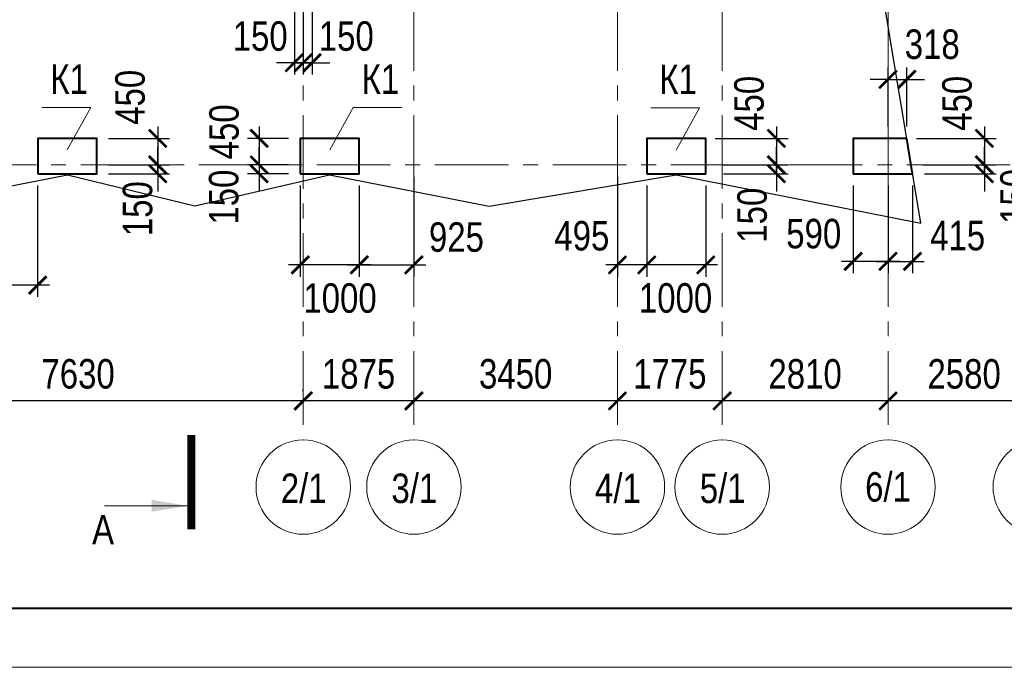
# Model space of a CAD drawing. Header units: inches. Extents: x -7218622 to -7066149, y 5758361 to 6202306.
# Tile 16 of 40: x -7149841 to -7133154, y 5856032 to 5867012. Entities that reach past the tile are written whole.
import ezdxf
from ezdxf.enums import TextEntityAlignment as Align

# ---------------------------------------------------------------- set-up
doc = ezdxf.new("R2010")
doc.units = ezdxf.units.IN
doc.header["$LTSCALE"] = 1000
doc.header["$MEASUREMENT"] = 0
doc.linetypes.add('CENTER', pattern=[2, 1.25, -0.25, 0.25, -0.25])
for name, color, linetype, lineweight in [('СК-043-С-ПИЛОНЫ', 5, 'Continuous', 40), ('СК-050-П(литы перекрытия)', 3, 'Continuous', 30), ('СК-100-О(си)', 7, 'CENTER', 15), ('СК-110-О-РАЗМЕРЫ', 7, 'Continuous', 15), ('СК-200-Р(амка)', 7, 'Continuous', 40), ('СК-210-Р-РАМКА ЛИНИИ ТОНКИЕ', 7, 'Continuous', 15), ('СК-400-Т(екст)', 7, 'Continuous', 20), ('СК-500-С(ечения)', 5, 'Continuous', 40)]:
    doc.layers.add(name, color=color, linetype=linetype, lineweight=lineweight)
doc.styles.add('ARIAL_annotative', font='arial.ttf', dxfattribs={"width": 0.8, "height": 2.5})
doc.styles.add('RUSS', font='arial.ttf', dxfattribs={"width": 0.8})
doc.dimstyles.new('100-200', dxfattribs={"dimscale": 0, "dimtxt": 500, "dimasz": 300, "dimexe": 200, "dimexo": 200, "dimgap": 200, "dimtad": 1, "dimdec": 0, "dimzin": 0, "dimdsep": 46, "dimtxsty": 'RUSS', "dimblk": 'ARCHTICK', "dimcen": 0.096, "dimdle": 200, "dimclrd": 7, "dimclre": 7, "dimclrt": 256, "dimadec": 0, "dimazin": 0, "dimtfac": 1, "dimtdec": 0, "dimtmove": 2, "dimatfit": 3, "dimldrblk": 'OBLIQUE', "dimfxl": 1, "dimtolj": 1, "dimtzin": 0, "dimarcsym": 0})

# ---------------------------------------------------------------- blocks, each defined once
blk = doc.blocks.new('_ArchTick')
at = {"color": 0, "linetype": 'ByBlock', "const_width": 0.15}
blk.add_lwpolyline([(-0.5, -0.5), (0.5, 0.5)], dxfattribs=at)
blk = doc.blocks.new('*D276')
at = {"layer": 'Defpoints', "color": 0, "transparency": 16777216}
for p in [(-7135125, 5860549), (-7135125, 5860549), (-7132545, 5860549)]:
    blk.add_point(p, dxfattribs=at)
at = {"layer": 'СК-110-О-РАЗМЕРЫ', "color": 7, "lineweight": -2, "transparency": 16777216}
blk.add_line((-7132345, 5860549), (-7135325, 5860549), dxfattribs=at)
at = {"layer": 'СК-110-О-РАЗМЕРЫ', "color": 7, "lineweight": -2, "transparency": 16777216, "xscale": 300, "yscale": 300, "zscale": 300, "rotation": 180}
blk.add_blockref('_ArchTick', (-7135125, 5860549), dxfattribs=at)
at = {"layer": 'СК-110-О-РАЗМЕРЫ', "color": 7, "lineweight": -2, "transparency": 16777216, "xscale": 300, "yscale": 300, "zscale": 300}
blk.add_blockref('_ArchTick', (-7132545, 5860549), dxfattribs=at)
at = {"layer": 'СК-110-О-РАЗМЕРЫ', "transparency": 16777216, "insert": (-7133835, 5861004), "char_height": 500, "attachment_point": 5, "style": 'RUSS'}
blk.add_mtext('\\A1;2580', dxfattribs=at)
blk = doc.blocks.new('_Oblique')
at = {"color": 0, "linetype": 'ByBlock', "lineweight": -2}
blk.add_line((-0.5, -0.5), (0.5, 0.5), dxfattribs=at)
blk = doc.blocks.new('*D277')
at = {"layer": 'Defpoints', "color": 0, "transparency": 16777216}
for p in [(-7137935, 5860549), (-7137935, 5860549), (-7135125, 5860549)]:
    blk.add_point(p, dxfattribs=at)
at = {"layer": 'СК-110-О-РАЗМЕРЫ', "color": 7, "lineweight": -2, "transparency": 16777216}
blk.add_line((-7134925, 5860549), (-7138135, 5860549), dxfattribs=at)
at = {"layer": 'СК-110-О-РАЗМЕРЫ', "color": 7, "lineweight": -2, "transparency": 16777216, "xscale": 300, "yscale": 300, "zscale": 300, "rotation": 180}
blk.add_blockref('_ArchTick', (-7137935, 5860549), dxfattribs=at)
at = {"layer": 'СК-110-О-РАЗМЕРЫ', "color": 7, "lineweight": -2, "transparency": 16777216, "xscale": 300, "yscale": 300, "zscale": 300}
blk.add_blockref('_ArchTick', (-7135125, 5860549), dxfattribs=at)
at = {"layer": 'СК-110-О-РАЗМЕРЫ', "transparency": 16777216, "insert": (-7136530, 5861004), "char_height": 500, "attachment_point": 5, "style": 'RUSS'}
blk.add_mtext('\\A1;2810', dxfattribs=at)
blk = doc.blocks.new('*D278')
at = {"layer": 'Defpoints', "color": 0, "transparency": 16777216}
for p in [(-7139710, 5860549), (-7139710, 5860549), (-7137935, 5860549)]:
    blk.add_point(p, dxfattribs=at)
at = {"layer": 'СК-110-О-РАЗМЕРЫ', "color": 7, "lineweight": -2, "transparency": 16777216}
blk.add_line((-7137735, 5860549), (-7139910, 5860549), dxfattribs=at)
at = {"layer": 'СК-110-О-РАЗМЕРЫ', "color": 7, "lineweight": -2, "transparency": 16777216, "xscale": 300, "yscale": 300, "zscale": 300, "rotation": 180}
blk.add_blockref('_ArchTick', (-7139710, 5860549), dxfattribs=at)
at = {"layer": 'СК-110-О-РАЗМЕРЫ', "color": 7, "lineweight": -2, "transparency": 16777216, "xscale": 300, "yscale": 300, "zscale": 300}
blk.add_blockref('_ArchTick', (-7137935, 5860549), dxfattribs=at)
at = {"layer": 'СК-110-О-РАЗМЕРЫ', "transparency": 16777216, "insert": (-7138823, 5861004), "char_height": 500, "attachment_point": 5, "style": 'RUSS'}
blk.add_mtext('\\A1;1775', dxfattribs=at)
blk = doc.blocks.new('*D279')
at = {"layer": 'Defpoints', "color": 0, "transparency": 16777216}
for p in [(-7143160, 5860549), (-7143160, 5860549), (-7139710, 5860549)]:
    blk.add_point(p, dxfattribs=at)
at = {"layer": 'СК-110-О-РАЗМЕРЫ', "color": 7, "lineweight": -2, "transparency": 16777216}
blk.add_line((-7139510, 5860549), (-7143360, 5860549), dxfattribs=at)
at = {"layer": 'СК-110-О-РАЗМЕРЫ', "color": 7, "lineweight": -2, "transparency": 16777216, "xscale": 300, "yscale": 300, "zscale": 300, "rotation": 180}
blk.add_blockref('_ArchTick', (-7143160, 5860549), dxfattribs=at)
at = {"layer": 'СК-110-О-РАЗМЕРЫ', "color": 7, "lineweight": -2, "transparency": 16777216, "xscale": 300, "yscale": 300, "zscale": 300}
blk.add_blockref('_ArchTick', (-7139710, 5860549), dxfattribs=at)
at = {"layer": 'СК-110-О-РАЗМЕРЫ', "transparency": 16777216, "insert": (-7141435, 5861005), "char_height": 500, "attachment_point": 5, "style": 'RUSS'}
blk.add_mtext('\\A1;3450', dxfattribs=at)
blk = doc.blocks.new('*D280')
at = {"layer": 'Defpoints', "color": 0, "transparency": 16777216}
for p in [(-7152666, 5860549), (-7152666, 5860549), (-7145035, 5860511)]:
    blk.add_point(p, dxfattribs=at)
at = {"layer": 'СК-110-О-РАЗМЕРЫ', "color": 7, "lineweight": -2, "transparency": 16777216}
for p, q in [((-7145035, 5860711), (-7145035, 5860749)), ((-7144835, 5860549), (-7152866, 5860549)), ((-7152666, 5860349), (-7152666, 5860349))]:
    blk.add_line(p, q, dxfattribs=at)
at = {"layer": 'СК-110-О-РАЗМЕРЫ', "color": 7, "lineweight": -2, "transparency": 16777216, "xscale": 300, "yscale": 300, "zscale": 300, "rotation": 180}
blk.add_blockref('_ArchTick', (-7152666, 5860549), dxfattribs=at)
at = {"layer": 'СК-110-О-РАЗМЕРЫ', "color": 7, "lineweight": -2, "transparency": 16777216, "xscale": 300, "yscale": 300, "zscale": 300}
blk.add_blockref('_ArchTick', (-7145035, 5860549), dxfattribs=at)
at = {"layer": 'СК-110-О-РАЗМЕРЫ', "transparency": 16777216, "insert": (-7148851, 5861005), "char_height": 500, "attachment_point": 5, "style": 'RUSS'}
blk.add_mtext('\\A1;7630', dxfattribs=at)
blk = doc.blocks.new('*D281')
at = {"layer": 'Defpoints', "color": 0, "transparency": 16777216}
for p in [(-7145035, 5860549), (-7145035, 5860549), (-7143160, 5860549)]:
    blk.add_point(p, dxfattribs=at)
at = {"layer": 'СК-110-О-РАЗМЕРЫ', "color": 7, "lineweight": -2, "transparency": 16777216}
for p, q in [((-7143160, 5860749), (-7143160, 5860749)), ((-7142960, 5860549), (-7145235, 5860549)), ((-7145035, 5860349), (-7145035, 5860349))]:
    blk.add_line(p, q, dxfattribs=at)
at = {"layer": 'СК-110-О-РАЗМЕРЫ', "color": 7, "lineweight": -2, "transparency": 16777216, "xscale": 300, "yscale": 300, "zscale": 300, "rotation": 180}
blk.add_blockref('_ArchTick', (-7145035, 5860549), dxfattribs=at)
at = {"layer": 'СК-110-О-РАЗМЕРЫ', "color": 7, "lineweight": -2, "transparency": 16777216, "xscale": 300, "yscale": 300, "zscale": 300}
blk.add_blockref('_ArchTick', (-7143160, 5860549), dxfattribs=at)
at = {"layer": 'СК-110-О-РАЗМЕРЫ', "transparency": 16777216, "insert": (-7144098, 5861004), "char_height": 500, "attachment_point": 5, "style": 'RUSS'}
blk.add_mtext('\\A1;1875', dxfattribs=at)
blk = doc.blocks.new('Сечение')
at = {"layer": 'СК-500-С(ечения)', "linetype": 'Continuous', "lineweight": 15, "ltscale": 100}
blk.add_line((-200, -35), (-200, -735), dxfattribs=at)
at = {"layer": 'СК-500-С(ечения)', "linetype": 'Continuous', "ltscale": 100, "const_width": 70}
blk.add_lwpolyline([(-400, 0), (400, 0)], dxfattribs=at)
at = {"layer": 'СК-500-С(ечения)', "linetype": 'Continuous', "ltscale": 100}
blk.add_solid([(-200, -35), (-250.3, -335.5), (-149.7, -335.5)], dxfattribs=at)
blk = doc.blocks.new('*U444')
at = {"layer": 'СК-400-Т(екст)', "ltscale": 100, "xscale": -0.01, "yscale": 0.01, "zscale": 0.01, "rotation": 270}
blk.add_blockref('Сечение', (0, -266.372), dxfattribs=at)
at = {"layer": 'СК-500-С(ечения)', "color": 0, "ltscale": 100, "style": 'ARIAL_annotative', "width": 0.8}
blk.add_attdef('НОМЕР_СЕЧЕНИЯ_1_1(НОМЕР_ЛИСТА)', text='', height=2.5, rotation=270, dxfattribs=at).set_placement((-6.74, -1.226), align=Align.RIGHT)
blk.add_attdef('НОМЕР_СЕЧЕНИЯ_2_1(НОМЕР_ЛИСТА)', text='', height=2.5, rotation=270, dxfattribs=at).set_placement((-7.48, -269.145), align=Align.BOTTOM_LEFT)
blk = doc.blocks.new('*D251')
at = {"layer": 'Defpoints', "color": 0, "transparency": 16777216}
for p in [(-7145186, 5867500), (-7145035, 5867500), (-7145035, 5866282)]:
    blk.add_point(p, dxfattribs=at)
at = {"layer": 'СК-110-О-РАЗМЕРЫ', "color": 7, "lineweight": -2, "transparency": 16777216}
for p, q in [((-7145186, 5867300), (-7145186, 5866082)), ((-7145035, 5867300), (-7145035, 5866082)), ((-7145186, 5866282), (-7145486, 5866282)), ((-7145186, 5866282), (-7145035, 5866282)), ((-7145035, 5866282), (-7144735, 5866282))]:
    blk.add_line(p, q, dxfattribs=at)
at = {"layer": 'СК-110-О-РАЗМЕРЫ', "color": 7, "lineweight": -2, "transparency": 16777216, "xscale": 300, "yscale": 300, "zscale": 300}
blk.add_blockref('_ArchTick', (-7145186, 5866282), dxfattribs=at)
at = {"layer": 'СК-110-О-РАЗМЕРЫ', "color": 7, "lineweight": -2, "transparency": 16777216, "xscale": 300, "yscale": 300, "zscale": 300, "rotation": 180}
blk.add_blockref('_ArchTick', (-7145035, 5866282), dxfattribs=at)
at = {"layer": 'СК-110-О-РАЗМЕРЫ', "transparency": 16777216, "insert": (-7145765, 5866731), "char_height": 500, "attachment_point": 5, "style": 'RUSS'}
blk.add_mtext('\\A1;150', dxfattribs=at)
blk = doc.blocks.new('*D252')
at = {"layer": 'Defpoints', "color": 0, "transparency": 16777216}
for p in [(-7145035, 5867500), (-7144885, 5867500), (-7145035, 5866282)]:
    blk.add_point(p, dxfattribs=at)
at = {"layer": 'СК-110-О-РАЗМЕРЫ', "color": 7, "lineweight": -2, "transparency": 16777216}
for p, q in [((-7145035, 5867300), (-7145035, 5866082)), ((-7144885, 5867300), (-7144885, 5866082)), ((-7145035, 5866282), (-7145335, 5866282)), ((-7144885, 5866282), (-7145035, 5866282)), ((-7144885, 5866282), (-7144585, 5866282))]:
    blk.add_line(p, q, dxfattribs=at)
at = {"layer": 'СК-110-О-РАЗМЕРЫ', "color": 7, "lineweight": -2, "transparency": 16777216, "xscale": 300, "yscale": 300, "zscale": 300}
blk.add_blockref('_ArchTick', (-7145035, 5866282), dxfattribs=at)
at = {"layer": 'СК-110-О-РАЗМЕРЫ', "color": 7, "lineweight": -2, "transparency": 16777216, "xscale": 300, "yscale": 300, "zscale": 300, "rotation": 180}
blk.add_blockref('_ArchTick', (-7144885, 5866282), dxfattribs=at)
at = {"layer": 'СК-110-О-РАЗМЕРЫ', "transparency": 16777216, "insert": (-7144306, 5866731), "char_height": 500, "attachment_point": 5, "style": 'RUSS'}
blk.add_mtext('\\A1;150', dxfattribs=at)
blk = doc.blocks.new('*D484')
at = {"layer": 'Defpoints', "color": 0, "transparency": 16777216}
for p in [(-7152666, 5864400), (-7149536, 5864400), (-7152666, 5862511)]:
    blk.add_point(p, dxfattribs=at)
at = {"layer": 'СК-110-О-РАЗМЕРЫ', "color": 7, "lineweight": -2, "transparency": 16777216}
for p, q in [((-7152666, 5864200), (-7152666, 5862311)), ((-7149536, 5864200), (-7149536, 5862311)), ((-7149336, 5862511), (-7152866, 5862511))]:
    blk.add_line(p, q, dxfattribs=at)
at = {"layer": 'СК-110-О-РАЗМЕРЫ', "color": 7, "lineweight": -2, "transparency": 16777216, "xscale": 300, "yscale": 300, "zscale": 300, "rotation": 180}
blk.add_blockref('_ArchTick', (-7152666, 5862511), dxfattribs=at)
at = {"layer": 'СК-110-О-РАЗМЕРЫ', "color": 7, "lineweight": -2, "transparency": 16777216, "xscale": 300, "yscale": 300, "zscale": 300}
blk.add_blockref('_ArchTick', (-7149536, 5862511), dxfattribs=at)
at = {"layer": 'СК-110-О-РАЗМЕРЫ', "transparency": 16777216, "insert": (-7151101, 5862966), "char_height": 500, "attachment_point": 5, "style": 'RUSS'}
blk.add_mtext('\\A1;3130', dxfattribs=at)
blk = doc.blocks.new('*D485')
at = {"layer": 'Defpoints', "color": 0, "transparency": 16777216}
for p in [(-7139215, 5864400), (-7138215, 5864400), (-7139215, 5862855)]:
    blk.add_point(p, dxfattribs=at)
at = {"layer": 'СК-110-О-РАЗМЕРЫ', "color": 7, "lineweight": -2, "transparency": 16777216}
for p, q in [((-7139215, 5864200), (-7139215, 5862655)), ((-7138215, 5864200), (-7138215, 5862655)), ((-7138015, 5862855), (-7139415, 5862855))]:
    blk.add_line(p, q, dxfattribs=at)
at = {"layer": 'СК-110-О-РАЗМЕРЫ', "color": 7, "lineweight": -2, "transparency": 16777216, "xscale": 300, "yscale": 300, "zscale": 300, "rotation": 180}
blk.add_blockref('_ArchTick', (-7139215, 5862855), dxfattribs=at)
at = {"layer": 'СК-110-О-РАЗМЕРЫ', "color": 7, "lineweight": -2, "transparency": 16777216, "xscale": 300, "yscale": 300, "zscale": 300}
blk.add_blockref('_ArchTick', (-7138215, 5862855), dxfattribs=at)
at = {"layer": 'СК-110-О-РАЗМЕРЫ', "transparency": 16777216, "insert": (-7138726, 5862292), "char_height": 500, "attachment_point": 5, "style": 'RUSS'}
blk.add_mtext('\\A1;1000', dxfattribs=at)
blk = doc.blocks.new('*D486')
at = {"layer": 'Defpoints', "color": 0, "transparency": 16777216}
for p in [(-7145085, 5864400), (-7144085, 5864400), (-7145085, 5862855)]:
    blk.add_point(p, dxfattribs=at)
at = {"layer": 'СК-110-О-РАЗМЕРЫ', "color": 7, "lineweight": -2, "transparency": 16777216}
for p, q in [((-7145085, 5864200), (-7145085, 5862655)), ((-7144085, 5864200), (-7144085, 5862655)), ((-7143885, 5862855), (-7145285, 5862855))]:
    blk.add_line(p, q, dxfattribs=at)
at = {"layer": 'СК-110-О-РАЗМЕРЫ', "color": 7, "lineweight": -2, "transparency": 16777216, "xscale": 300, "yscale": 300, "zscale": 300, "rotation": 180}
blk.add_blockref('_ArchTick', (-7145085, 5862855), dxfattribs=at)
at = {"layer": 'СК-110-О-РАЗМЕРЫ', "color": 7, "lineweight": -2, "transparency": 16777216, "xscale": 300, "yscale": 300, "zscale": 300}
blk.add_blockref('_ArchTick', (-7144085, 5862855), dxfattribs=at)
at = {"layer": 'СК-110-О-РАЗМЕРЫ', "transparency": 16777216, "insert": (-7144412, 5862290), "char_height": 500, "attachment_point": 5, "style": 'RUSS'}
blk.add_mtext('\\A1;1000', dxfattribs=at)
blk = doc.blocks.new('*D487')
at = {"layer": 'Defpoints', "color": 0, "transparency": 16777216}
for p in [(-7135715, 5864400), (-7135125, 5864400), (-7135125, 5862916)]:
    blk.add_point(p, dxfattribs=at)
at = {"layer": 'СК-110-О-РАЗМЕРЫ', "color": 7, "lineweight": -2, "transparency": 16777216}
for p, q in [((-7135715, 5864200), (-7135715, 5862716)), ((-7135125, 5864200), (-7135125, 5862716)), ((-7135915, 5862916), (-7134925, 5862916))]:
    blk.add_line(p, q, dxfattribs=at)
at = {"layer": 'СК-110-О-РАЗМЕРЫ', "color": 7, "lineweight": -2, "transparency": 16777216, "xscale": 300, "yscale": 300, "zscale": 300, "rotation": 180}
blk.add_blockref('_ArchTick', (-7135715, 5862916), dxfattribs=at)
at = {"layer": 'СК-110-О-РАЗМЕРЫ', "color": 7, "lineweight": -2, "transparency": 16777216, "xscale": 300, "yscale": 300, "zscale": 300}
blk.add_blockref('_ArchTick', (-7135125, 5862916), dxfattribs=at)
at = {"layer": 'СК-110-О-РАЗМЕРЫ', "transparency": 16777216, "insert": (-7136384, 5863382), "char_height": 500, "attachment_point": 5, "style": 'RUSS'}
blk.add_mtext('\\A1;590', dxfattribs=at)
blk = doc.blocks.new('*D490')
at = {"layer": 'Defpoints', "color": 0, "transparency": 16777216}
for p in [(-7143160, 5864550), (-7144085, 5864400), (-7143160, 5862855)]:
    blk.add_point(p, dxfattribs=at)
at = {"layer": 'СК-110-О-РАЗМЕРЫ', "color": 7, "lineweight": -2, "transparency": 16777216}
for p, q in [((-7143160, 5864350), (-7143160, 5862655)), ((-7144085, 5864200), (-7144085, 5862655)), ((-7144285, 5862855), (-7142960, 5862855))]:
    blk.add_line(p, q, dxfattribs=at)
at = {"layer": 'СК-110-О-РАЗМЕРЫ', "color": 7, "lineweight": -2, "transparency": 16777216, "xscale": 300, "yscale": 300, "zscale": 300, "rotation": 180}
blk.add_blockref('_ArchTick', (-7144085, 5862855), dxfattribs=at)
at = {"layer": 'СК-110-О-РАЗМЕРЫ', "color": 7, "lineweight": -2, "transparency": 16777216, "xscale": 300, "yscale": 300, "zscale": 300}
blk.add_blockref('_ArchTick', (-7143160, 5862855), dxfattribs=at)
at = {"layer": 'СК-110-О-РАЗМЕРЫ', "transparency": 16777216, "insert": (-7142439, 5863324), "char_height": 500, "attachment_point": 5, "style": 'RUSS'}
blk.add_mtext('\\A1;925', dxfattribs=at)
blk = doc.blocks.new('*D491')
at = {"layer": 'Defpoints', "color": 0, "transparency": 16777216}
for p in [(-7139710, 5864550), (-7139215, 5864400), (-7139710, 5862855)]:
    blk.add_point(p, dxfattribs=at)
at = {"layer": 'СК-110-О-РАЗМЕРЫ', "color": 7, "lineweight": -2, "transparency": 16777216}
for p, q in [((-7139710, 5864350), (-7139710, 5862655)), ((-7139215, 5864200), (-7139215, 5862655)), ((-7139015, 5862855), (-7139910, 5862855))]:
    blk.add_line(p, q, dxfattribs=at)
at = {"layer": 'СК-110-О-РАЗМЕРЫ', "color": 7, "lineweight": -2, "transparency": 16777216, "xscale": 300, "yscale": 300, "zscale": 300, "rotation": 180}
blk.add_blockref('_ArchTick', (-7139710, 5862855), dxfattribs=at)
at = {"layer": 'СК-110-О-РАЗМЕРЫ', "color": 7, "lineweight": -2, "transparency": 16777216, "xscale": 300, "yscale": 300, "zscale": 300}
blk.add_blockref('_ArchTick', (-7139215, 5862855), dxfattribs=at)
at = {"layer": 'СК-110-О-РАЗМЕРЫ', "transparency": 16777216, "insert": (-7140314, 5863346), "char_height": 500, "attachment_point": 5, "style": 'RUSS'}
blk.add_mtext('\\A1;495', dxfattribs=at)
blk = doc.blocks.new('*D493')
at = {"layer": 'Defpoints', "color": 0, "transparency": 16777216}
for p in [(-7135125, 5864400), (-7134711, 5864400), (-7134711, 5862915)]:
    blk.add_point(p, dxfattribs=at)
at = {"layer": 'СК-110-О-РАЗМЕРЫ', "color": 7, "lineweight": -2, "transparency": 16777216}
for p, q in [((-7135125, 5864200), (-7135125, 5862715)), ((-7134711, 5864200), (-7134711, 5862715)), ((-7135325, 5862915), (-7134511, 5862915))]:
    blk.add_line(p, q, dxfattribs=at)
at = {"layer": 'СК-110-О-РАЗМЕРЫ', "color": 7, "lineweight": -2, "transparency": 16777216, "xscale": 300, "yscale": 300, "zscale": 300, "rotation": 180}
blk.add_blockref('_ArchTick', (-7135125, 5862915), dxfattribs=at)
at = {"layer": 'СК-110-О-РАЗМЕРЫ', "color": 7, "lineweight": -2, "transparency": 16777216, "xscale": 300, "yscale": 300, "zscale": 300}
blk.add_blockref('_ArchTick', (-7134711, 5862915), dxfattribs=at)
at = {"layer": 'СК-110-О-РАЗМЕРЫ', "transparency": 16777216, "insert": (-7133945, 5863349), "char_height": 500, "attachment_point": 5, "style": 'RUSS'}
blk.add_mtext('\\A1;415', dxfattribs=at)
blk = doc.blocks.new('*D500')
at = {"layer": 'Defpoints', "color": 0, "transparency": 16777216}
for p in [(-7148536, 5865000), (-7148536, 5864550), (-7147501, 5864550)]:
    blk.add_point(p, dxfattribs=at)
at = {"layer": 'СК-110-О-РАЗМЕРЫ', "color": 7, "lineweight": -2, "transparency": 16777216}
for p, q in [((-7147501, 5865200), (-7147501, 5864350)), ((-7148336, 5865000), (-7147301, 5865000)), ((-7148336, 5864550), (-7147301, 5864550))]:
    blk.add_line(p, q, dxfattribs=at)
at = {"layer": 'СК-110-О-РАЗМЕРЫ', "color": 7, "lineweight": -2, "transparency": 16777216, "xscale": 300, "yscale": 300, "zscale": 300}
for p, rotation in [((-7147501, 5865000), 90), ((-7147501, 5864550), 270)]:
    blk.add_blockref('_ArchTick', p, dxfattribs=dict(at, rotation=rotation))
at = {"layer": 'СК-110-О-РАЗМЕРЫ', "transparency": 16777216, "insert": (-7147968, 5865696), "char_height": 500, "attachment_point": 5, "rotation": 90, "style": 'RUSS'}
blk.add_mtext('\\A1;450', dxfattribs=at)
blk = doc.blocks.new('*D501')
at = {"layer": 'Defpoints', "color": 0, "transparency": 16777216}
for p in [(-7148536, 5864550), (-7147501, 5864550), (-7148536, 5864400)]:
    blk.add_point(p, dxfattribs=at)
at = {"layer": 'СК-110-О-РАЗМЕРЫ', "color": 7, "lineweight": -2, "transparency": 16777216}
for p, q in [((-7147501, 5864550), (-7147501, 5864850)), ((-7148336, 5864550), (-7147301, 5864550)), ((-7147501, 5864400), (-7147501, 5864550)), ((-7148336, 5864400), (-7147301, 5864400)), ((-7147501, 5864400), (-7147501, 5864100))]:
    blk.add_line(p, q, dxfattribs=at)
at = {"layer": 'СК-110-О-РАЗМЕРЫ', "color": 7, "lineweight": -2, "transparency": 16777216, "xscale": 300, "yscale": 300, "zscale": 300}
for p, rotation in [((-7147501, 5864550), 270), ((-7147501, 5864400), 90)]:
    blk.add_blockref('_ArchTick', p, dxfattribs=dict(at, rotation=rotation))
at = {"layer": 'СК-110-О-РАЗМЕРЫ', "transparency": 16777216, "insert": (-7147841, 5863808), "char_height": 500, "attachment_point": 5, "rotation": 90, "style": 'RUSS'}
blk.add_mtext('\\A1;150', dxfattribs=at)
blk = doc.blocks.new('*D496')
at = {"layer": 'Defpoints', "color": 0, "transparency": 16777216}
for p in [(-7134844, 5864999), (-7134733, 5864550), (-7133492, 5864550)]:
    blk.add_point(p, dxfattribs=at)
at = {"layer": 'СК-110-О-РАЗМЕРЫ', "color": 7, "lineweight": -2, "transparency": 16777216}
for p, q in [((-7133492, 5865199), (-7133492, 5864350)), ((-7134644, 5864999), (-7133292, 5864999)), ((-7134533, 5864550), (-7133292, 5864550))]:
    blk.add_line(p, q, dxfattribs=at)
at = {"layer": 'СК-110-О-РАЗМЕРЫ', "color": 7, "lineweight": -2, "transparency": 16777216, "xscale": 300, "yscale": 300, "zscale": 300}
for p, rotation in [((-7133492, 5864999), 90), ((-7133492, 5864550), 270)]:
    blk.add_blockref('_ArchTick', p, dxfattribs=dict(at, rotation=rotation))
at = {"layer": 'СК-110-О-РАЗМЕРЫ', "transparency": 16777216, "insert": (-7133953, 5865594), "char_height": 500, "attachment_point": 5, "rotation": 90, "style": 'RUSS'}
blk.add_mtext('\\A1;450', dxfattribs=at)
blk = doc.blocks.new('*D497')
at = {"layer": 'Defpoints', "color": 0, "transparency": 16777216}
for p in [(-7134733, 5864550), (-7133492, 5864550), (-7134709, 5864400)]:
    blk.add_point(p, dxfattribs=at)
at = {"layer": 'СК-110-О-РАЗМЕРЫ', "color": 7, "lineweight": -2, "transparency": 16777216}
for p, q in [((-7133492, 5864550), (-7133492, 5864850)), ((-7134533, 5864550), (-7133292, 5864550)), ((-7133492, 5864400), (-7133492, 5864550)), ((-7134509, 5864400), (-7133292, 5864400)), ((-7133492, 5864400), (-7133492, 5864100))]:
    blk.add_line(p, q, dxfattribs=at)
at = {"layer": 'СК-110-О-РАЗМЕРЫ', "color": 7, "lineweight": -2, "transparency": 16777216, "xscale": 300, "yscale": 300, "zscale": 300}
for p, rotation in [((-7133492, 5864550), 270), ((-7133492, 5864400), 90)]:
    blk.add_blockref('_ArchTick', p, dxfattribs=dict(at, rotation=rotation))
at = {"layer": 'СК-110-О-РАЗМЕРЫ', "transparency": 16777216, "insert": (-7132970, 5864016), "char_height": 500, "attachment_point": 5, "rotation": 90, "style": 'RUSS'}
blk.add_mtext('\\A1;150', dxfattribs=at)
blk = doc.blocks.new('*D498')
at = {"layer": 'Defpoints', "color": 0, "transparency": 16777216}
for p in [(-7138252, 5865000), (-7138141, 5864550), (-7137017, 5864550)]:
    blk.add_point(p, dxfattribs=at)
at = {"layer": 'СК-110-О-РАЗМЕРЫ', "color": 7, "lineweight": -2, "transparency": 16777216}
for p, q in [((-7137017, 5865200), (-7137017, 5864350)), ((-7138052, 5865000), (-7136817, 5865000)), ((-7137941, 5864550), (-7136817, 5864550))]:
    blk.add_line(p, q, dxfattribs=at)
at = {"layer": 'СК-110-О-РАЗМЕРЫ', "color": 7, "lineweight": -2, "transparency": 16777216, "xscale": 300, "yscale": 300, "zscale": 300}
for p, rotation in [((-7137017, 5865000), 90), ((-7137017, 5864550), 270)]:
    blk.add_blockref('_ArchTick', p, dxfattribs=dict(at, rotation=rotation))
at = {"layer": 'СК-110-О-РАЗМЕРЫ', "transparency": 16777216, "insert": (-7137478, 5865594), "char_height": 500, "attachment_point": 5, "rotation": 90, "style": 'RUSS'}
blk.add_mtext('\\A1;450', dxfattribs=at)
blk = doc.blocks.new('*D499')
at = {"layer": 'Defpoints', "color": 0, "transparency": 16777216}
for p in [(-7138141, 5864550), (-7137017, 5864550), (-7138116, 5864400)]:
    blk.add_point(p, dxfattribs=at)
at = {"layer": 'СК-110-О-РАЗМЕРЫ', "color": 7, "lineweight": -2, "transparency": 16777216}
for p, q in [((-7137017, 5864550), (-7137017, 5864850)), ((-7137941, 5864550), (-7136817, 5864550)), ((-7137017, 5864400), (-7137017, 5864550)), ((-7137916, 5864400), (-7136817, 5864400)), ((-7137017, 5864400), (-7137017, 5864100))]:
    blk.add_line(p, q, dxfattribs=at)
at = {"layer": 'СК-110-О-РАЗМЕРЫ', "color": 7, "lineweight": -2, "transparency": 16777216, "xscale": 300, "yscale": 300, "zscale": 300}
for p, rotation in [((-7137017, 5864550), 270), ((-7137017, 5864400), 90)]:
    blk.add_blockref('_ArchTick', p, dxfattribs=dict(at, rotation=rotation))
at = {"layer": 'СК-110-О-РАЗМЕРЫ', "transparency": 16777216, "insert": (-7137426, 5863697), "char_height": 500, "attachment_point": 5, "rotation": 90, "style": 'RUSS'}
blk.add_mtext('\\A1;150', dxfattribs=at)
blk = doc.blocks.new('*D494')
at = {"layer": 'Defpoints', "color": 0, "transparency": 16777216}
for p in [(-7145085, 5865000), (-7145782, 5864550), (-7145085, 5864550)]:
    blk.add_point(p, dxfattribs=at)
at = {"layer": 'СК-110-О-РАЗМЕРЫ', "color": 7, "lineweight": -2, "transparency": 16777216}
for p, q in [((-7145782, 5865200), (-7145782, 5864350)), ((-7145285, 5865000), (-7145982, 5865000)), ((-7145285, 5864550), (-7145982, 5864550))]:
    blk.add_line(p, q, dxfattribs=at)
at = {"layer": 'СК-110-О-РАЗМЕРЫ', "color": 7, "lineweight": -2, "transparency": 16777216, "xscale": 300, "yscale": 300, "zscale": 300}
for p, rotation in [((-7145782, 5865000), 90), ((-7145782, 5864550), 270)]:
    blk.add_blockref('_ArchTick', p, dxfattribs=dict(at, rotation=rotation))
at = {"layer": 'СК-110-О-РАЗМЕРЫ', "transparency": 16777216, "insert": (-7146375, 5865110), "char_height": 500, "attachment_point": 5, "rotation": 90, "style": 'RUSS'}
blk.add_mtext('\\A1;450', dxfattribs=at)
blk = doc.blocks.new('*D495')
at = {"layer": 'Defpoints', "color": 0, "transparency": 16777216}
for p in [(-7145085, 5864550), (-7145782, 5864400), (-7145085, 5864400)]:
    blk.add_point(p, dxfattribs=at)
at = {"layer": 'СК-110-О-РАЗМЕРЫ', "color": 7, "lineweight": -2, "transparency": 16777216}
for p, q in [((-7145782, 5864550), (-7145782, 5864850)), ((-7145285, 5864550), (-7145982, 5864550)), ((-7145782, 5864550), (-7145782, 5864400)), ((-7145285, 5864400), (-7145982, 5864400)), ((-7145782, 5864400), (-7145782, 5864100))]:
    blk.add_line(p, q, dxfattribs=at)
at = {"layer": 'СК-110-О-РАЗМЕРЫ', "color": 7, "lineweight": -2, "transparency": 16777216, "xscale": 300, "yscale": 300, "zscale": 300}
for p, rotation in [((-7145782, 5864550), 270), ((-7145782, 5864400), 90)]:
    blk.add_blockref('_ArchTick', p, dxfattribs=dict(at, rotation=rotation))
at = {"layer": 'СК-110-О-РАЗМЕРЫ', "transparency": 16777216, "insert": (-7146381, 5864004), "char_height": 500, "attachment_point": 5, "rotation": 90, "style": 'RUSS'}
blk.add_mtext('\\A1;150', dxfattribs=at)
blk = doc.blocks.new('*D502')
at = {"layer": 'Defpoints', "color": 0, "transparency": 16777216}
for p in [(-7134807, 5866000), (-7135125, 5864999), (-7134807, 5864999)]:
    blk.add_point(p, dxfattribs=at)
at = {"layer": 'СК-110-О-РАЗМЕРЫ', "color": 7, "lineweight": -2, "transparency": 16777216}
for p, q in [((-7135125, 5865199), (-7135125, 5866200)), ((-7134807, 5865199), (-7134807, 5866200)), ((-7135125, 5866000), (-7135425, 5866000)), ((-7135125, 5866000), (-7134807, 5866000)), ((-7134807, 5866000), (-7134507, 5866000))]:
    blk.add_line(p, q, dxfattribs=at)
at = {"layer": 'СК-110-О-РАЗМЕРЫ', "color": 7, "lineweight": -2, "transparency": 16777216, "xscale": 300, "yscale": 300, "zscale": 300}
blk.add_blockref('_ArchTick', (-7135125, 5866000), dxfattribs=at)
at = {"layer": 'СК-110-О-РАЗМЕРЫ', "color": 7, "lineweight": -2, "transparency": 16777216, "xscale": 300, "yscale": 300, "zscale": 300, "rotation": 180}
blk.add_blockref('_ArchTick', (-7134807, 5866000), dxfattribs=at)
at = {"layer": 'СК-110-О-РАЗМЕРЫ', "transparency": 16777216, "insert": (-7134376, 5866593), "char_height": 500, "attachment_point": 5, "style": 'RUSS'}
blk.add_mtext('\\A1;318', dxfattribs=at)

msp = doc.modelspace()

# ---------------------------------------------------------------- linework, layer by layer
at = {"layer": 'СК-043-С-ПИЛОНЫ'}
for points in [[(-7149535.7, 5864399.5), (-7148535.7, 5864399.5), (-7148535.7, 5864999.5), (-7149535.7, 5864999.5)], [(-7145085.4, 5864399.5), (-7144085.4, 5864399.5), (-7144085.4, 5864999.5), (-7145085.4, 5864999.5)], [(-7139215.3, 5864399.5), (-7138215.3, 5864399.5), (-7138215.3, 5864999.5), (-7139215.3, 5864999.5)], [(-7134807.4, 5864999.3), (-7135715.4, 5864999.3), (-7135715.4, 5864399.5), (-7134708.5, 5864399.5)]]:
    msp.add_lwpolyline(points, close=True, dxfattribs=at)
at = {"layer": 'СК-050-П(литы перекрытия)'}
msp.add_lwpolyline([(-7152924.1, 5878748.8), (-7152394, 5875098.9), (-7152924, 5871600), (-7152393.6, 5868097.8), (-7153216.4, 5863563.4), (-7149032.1, 5864383.1), (-7146872.7, 5863853.7), (-7144588.3, 5864382.9), (-7141883.5, 5863852), (-7138713.5, 5864382, -0.0904475), (-7138713.3, 5864382), (-7134570.5, 5863563.1), (-7135357.7, 5868334.4, -0.0816375), (-7135357.7, 5868334.6), (-7134827.7, 5871570.8), (-7135357.6, 5874784), (-7134827.4, 5878160)], format="xyb", dxfattribs=at)
at = {"layer": 'СК-100-О(си)', "linetype": 'CENTER'}
for p, q in [((-7145035.4, 5911393.9), (-7145035.4, 5859887.7)), ((-7143160.4, 5911393.9), (-7143160.4, 5859887.7)), ((-7139710.3, 5911393.9), (-7139710.3, 5859887.7)), ((-7137935.3, 5911393.9), (-7137935.3, 5859887.7)), ((-7135125.3, 5911393.9), (-7135125.3, 5859887.7)), ((-7156805.8, 5864549.5), (-7129480.8, 5864549.5))]:
    msp.add_line(p, q, dxfattribs=at)
at = {"layer": 'СК-100-О(си)', "linetype": 'Continuous'}
for centre in [(-7145035.4, 5859087.7), (-7143160.4, 5859087.7), (-7139710.3, 5859087.7), (-7137935.3, 5859087.7), (-7135125.3, 5859087.7), (-7132545.3, 5859087.7)]:
    msp.add_circle(centre, 800, dxfattribs=at)
at = {"layer": 'СК-200-Р(амка)'}
msp.add_line((-7164381.5, 5857032.3), (-7085381.5, 5857032.3), dxfattribs=at)
at = {"layer": 'СК-210-Р-РАМКА ЛИНИИ ТОНКИЕ'}
msp.add_line((-7084381.5, 5856032.3), (-7168381.5, 5856032.3), dxfattribs=at)
at = {"layer": 'СК-400-Т(екст)'}
for p, q in [((-7148637.7, 5865521.9), (-7149463.7, 5865521.9)), ((-7148637.7, 5865521.9), (-7149035.4, 5864805.8)), ((-7144187.7, 5865521.9), (-7144585.4, 5864805.8)), ((-7143361.7, 5865521.9), (-7144187.7, 5865521.9)), ((-7138317.7, 5865517.6), (-7139143.7, 5865517.6)), ((-7138317.7, 5865517.6), (-7138715.3, 5864801.5))]:
    msp.add_line(p, q, dxfattribs=at)

# ---------------------------------------------------------------- block references
at = {"layer": 'СК-500-С(ечения)'}
ref = msp.add_blockref('*U444', (-7146932.2, 5912445.1), dxfattribs=dict(at, xscale=200, yscale=200, zscale=200, rotation=359.9999385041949))
ref.add_attrib('НОМЕР_СЕЧЕНИЯ_2_1(НОМЕР_ЛИСТА)', 'А', dxfattribs={"color": 0, "ltscale": 100, "height": 500, "style": 'ARIAL_annotative', "width": 0.8}).set_placement((-7148428.2, 5858616.1), align=Align.TOP_CENTER)

# ---------------------------------------------------------------- texts
at = {"layer": 'СК-400-Т(екст)', "style": 'RUSS', "width": 0.8}
for s, p in [('К1', (-7149321.1, 5865754.6)), ('К1', (-7144045.1, 5865754.6)), ('К1', (-7139001.1, 5865750.3)), ('2/1', (-7145415.7, 5858817.6)), ('3/1', (-7143540.7, 5858817.6)), ('4/1', (-7140090.6, 5858817.6)), ('5/1', (-7138315.6, 5858817.6)), ('6/1', (-7135513.6, 5858841.6))]:
    msp.add_text(s, height=500, dxfattribs=at).set_placement(p)

# ---------------------------------------------------------------- dimensions: what is measured, and where the dimension line sits
at = {"layer": 'СК-110-О-РАЗМЕРЫ'}
for base, p1, p2, picture, middle in [((-7145035.4, 5866282.3), (-7145185.7, 5867499.5), (-7145035.4, 5867499.5), '*D251', (-7145764.8, 5866731)), ((-7134807.4, 5866000), (-7135125.3, 5864999.3), (-7134807.4, 5864999.3), '*D502', (-7134375.8, 5866593.2)), ((-7143160.4, 5862854.7), (-7144085.4, 5864399.5), (-7143160.4, 5864549.5), '*D490', (-7142439.3, 5863323.6)), ((-7139710.3, 5862854.7), (-7139215.3, 5864399.5), (-7139710.3, 5864549.5), '*D491', (-7140314.3, 5863346.1)), ((-7145085.4, 5862854.7), (-7144085.4, 5864399.5), (-7145085.4, 5864399.5), '*D486', (-7144412.4, 5862289.9)), ((-7139215.3, 5862854.7), (-7138215.3, 5864399.5), (-7139215.3, 5864399.5), '*D485', (-7138725.8, 5862292.4)), ((-7135125.3, 5862915.8), (-7135715.4, 5864399.5), (-7135125.3, 5864399.5), '*D487', (-7136384.4, 5863381.9)), ((-7134710.5, 5862915.4), (-7135125.3, 5864399.5), (-7134710.5, 5864399.5), '*D493', (-7133945.2, 5863349.4))]:
    dim = msp.add_linear_dim(base=base, p1=p1, p2=p2, dimstyle='100-200', override={"dimscale": 1}, dxfattribs=at)
    dim.commit()
    dim.dimension.update_dxf_attribs({"geometry": picture, "text_midpoint": middle, "dimtype": 160})
for base, p1, p2, angle, picture, middle in [((-7145035.4, 5866282.3), (-7144885, 5867499.5), (-7145035.4, 5867499.5), 180, '*D252', (-7144305.9, 5866731)), ((-7147500.9, 5864549.5), (-7148535.7, 5864999.5), (-7148535.7, 5864549.5), 90, '*D500', (-7147967.7, 5865695.8)), ((-7137016.8, 5864549.8), (-7138251.8, 5864999.5), (-7138141.1, 5864549.8), 90, '*D498', (-7137478.4, 5865594)), ((-7133491.6, 5864549.5), (-7134843.9, 5864999.3), (-7134733.3, 5864549.5), 90, '*D496', (-7133953.2, 5865593.7)), ((-7145782.3, 5864549.5), (-7145085.4, 5864999.5), (-7145085.4, 5864549.5), 90, '*D494', (-7146375.3, 5865110.1)), ((-7147500.9, 5864549.5), (-7148535.7, 5864399.5), (-7148535.7, 5864549.5), 90, '*D501', (-7147841.4, 5863807.7)), ((-7145782.3, 5864399.5), (-7145085.4, 5864549.5), (-7145085.4, 5864399.5), 90, '*D495', (-7146380.9, 5864003.8)), ((-7137016.8, 5864549.8), (-7138116.4, 5864399.8), (-7138141.1, 5864549.8), 90, '*D499', (-7137426.2, 5863696.7)), ((-7133491.6, 5864549.5), (-7134708.5, 5864399.5), (-7134733.3, 5864549.5), 90, '*D497', (-7132970.3, 5864016.5))]:
    dim = msp.add_linear_dim(base=base, p1=p1, p2=p2, angle=angle, dimstyle='100-200', override={"dimscale": 1}, dxfattribs=at)
    dim.commit()
    dim.dimension.update_dxf_attribs({"geometry": picture, "text_midpoint": middle, "dimtype": 160})
dim = msp.add_linear_dim(base=(-7152665.7, 5862510.8), p1=(-7149535.7, 5864399.5), p2=(-7152665.7, 5864399.5), dimstyle='100-200', override={"dimscale": 1}, dxfattribs=at)
dim.commit()
dim.dimension.update_dxf_attribs({"geometry": '*D484', "text_midpoint": (-7151100.7, 5862966.3)})
for base, p1, p2, picture, middle in [((-7152665.7, 5860549.2), (-7145035.4, 5860510.9), (-7152665.7, 5860549.2), '*D280', (-7148850.5, 5861004.6)), ((-7145035.4, 5860549.1), (-7143160.4, 5860549.1), (-7145035.4, 5860549.2), '*D281', (-7144097.9, 5861004.4)), ((-7143160.4, 5860549.2), (-7139710.3, 5860549.2), (-7143160.4, 5860549.2), '*D279', (-7141435.3, 5861004.6)), ((-7139710.3, 5860549.2), (-7137935.3, 5860549.2), (-7139710.3, 5860549.2), '*D278', (-7138822.8, 5861004.5)), ((-7137935.4, 5860549.2), (-7135125.3, 5860549.2), (-7137935.4, 5860549.2), '*D277', (-7136530.3, 5861004.5)), ((-7135125.3, 5860549.2), (-7132545.3, 5860549.2), (-7135125.3, 5860549.2), '*D276', (-7133835.3, 5861004.5))]:
    dim = msp.add_linear_dim(base=base, p1=p1, p2=p2, angle=180, dimstyle='100-200', override={"dimscale": 1, "dimtxsty": 'RUSS'}, dxfattribs=at)
    dim.commit()
    dim.dimension.update_dxf_attribs({"geometry": picture, "text_midpoint": middle})

doc.saveas('drawing.dxf')
